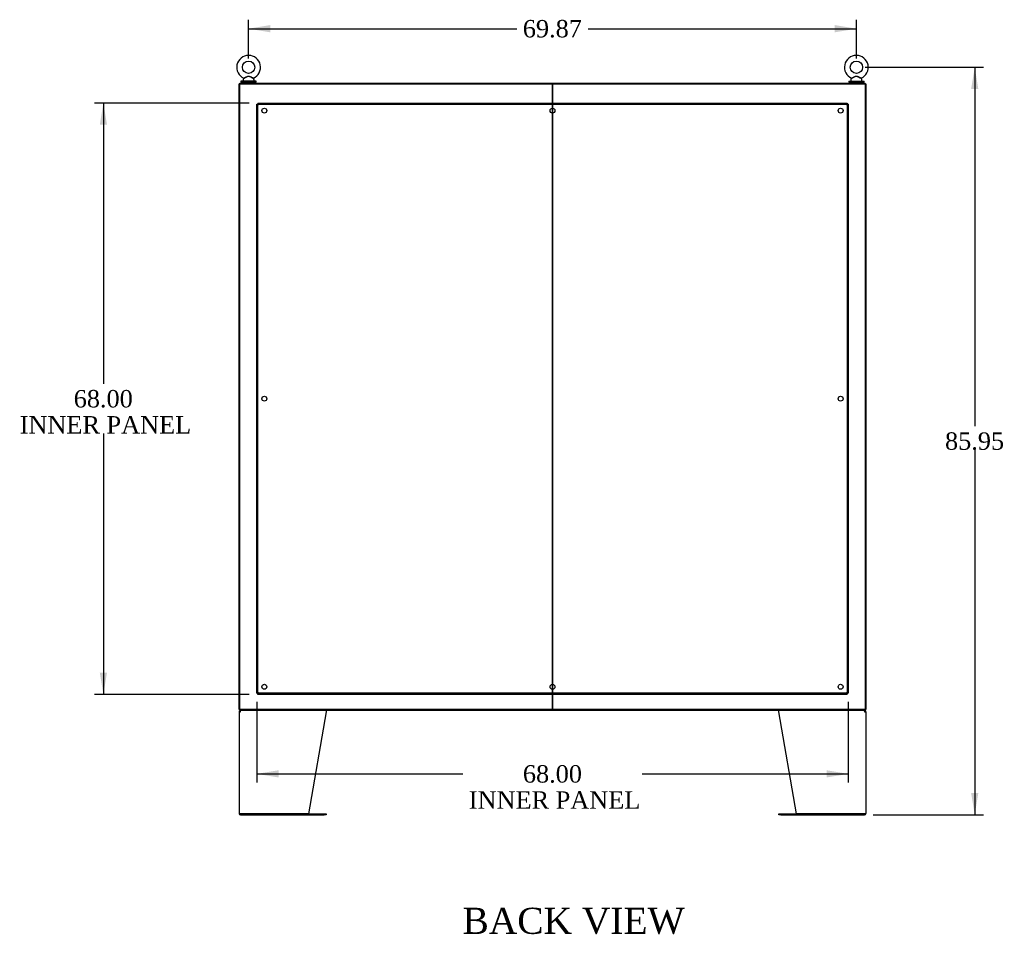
# Model space of a CAD drawing. Header units: inches. Extents: x 2 to 538, y -2 to 358.
# Tile 35 of 43: x 317 to 430, y 123 to 229. Entities that reach past the tile are written whole.
import ezdxf
from ezdxf.enums import TextEntityAlignment as Align
from ezdxf.lldxf.tags import DXFTag

# ---------------------------------------------------------------- set-up
doc = ezdxf.new("R2010")
doc.units = ezdxf.units.IN
doc.header["$MEASUREMENT"] = 0
for name, color, linetype in [('COM43135', 7, 'Continuous'), ('COM50677-1', 7, 'Continuous'), ('COM55602-2', 7, 'Continuous'), ('COM55605-2', 7, 'Continuous'), ('COM70112-4', 7, 'Continuous'), ('COM71182-2', 7, 'Continuous'), ('COM71183-4', 7, 'Continuous'), ('Default', 7, 'Continuous'), ('QLB20185', 7, 'Continuous'), ('SCS86415', 7, 'Continuous'), ('WAF25377', 7, 'Continuous'), ('WAM254785', 7, 'Continuous')]:
    doc.layers.add(name, color=color, linetype=linetype)
doc.styles.add('SEACAD_Times_New_Roman', font='times.ttf')
tags = doc.linetypes.add('HIDDEN2', pattern=[0.1875, 0.125, -0.0625]).pattern_tags.tags
tags[6:7] = [DXFTag(74, 4), DXFTag(75, 0), DXFTag(340, '0'), DXFTag(46, 0.0), DXFTag(50, 0.0), DXFTag(44, 0.0), DXFTag(45, 0.0)]
tags[4:5] = [DXFTag(74, 4), DXFTag(75, 0), DXFTag(340, '0'), DXFTag(46, 0.0), DXFTag(50, 0.0), DXFTag(44, 0.0), DXFTag(45, 0.0)]
doc.dimstyles.new('HAMMOND_(STH_-_540x360)', dxfattribs={"dimtxt": 2, "dimasz": 2.5, "dimexe": 1, "dimexo": 1, "dimgap": 0.5, "dimtad": 0, "dimtih": 1, "dimtoh": 1, "dimzin": 0, "dimdsep": 46, "dimtxsty": 'SEACAD_Times_New_Roman', "dimblk1": '_SE_FILLED', "dimblk2": '_SE_FILLED', "dimsah": 1, "dimcen": 1, "dimadec": 0, "dimazin": 0, "dimtfac": 0.8, "dimtofl": 0, "dimtmove": 0, "dimatfit": 3, "dimfxl": 0, "dimtolj": 1, "dimtzin": 0, "dimarcsym": 0})

# ---------------------------------------------------------------- blocks, each defined once
blk = doc.blocks.new('SE4')
at = {"layer": 'COM43135', "color": 7, "linetype": 'HIDDEN2'}
for p, q in [((344.39, 151.19), (344.39, 218.94)), ((344.39, 218.94), (344.51, 218.94)), ((344.51, 219.06), (412.26, 219.06)), ((344.51, 219.06), (344.51, 218.94)), ((344.51, 151.19), (344.51, 218.94)), ((344.51, 218.94), (412.26, 218.94)), ((344.57, 218.88), (344.51, 218.94)), ((344.51, 218.94), (344.51, 218.94)), ((344.51, 218.94), (344.57, 218.88)), ((344.51, 218.94), (344.51, 218.94)), ((344.57, 218.88), (344.57, 218.88)), ((344.57, 218.88), (344.57, 218.88)), ((412.26, 218.94), (412.2, 218.88)), ((412.2, 218.88), (412.26, 218.94)), ((412.2, 218.88), (412.2, 218.88)), ((412.2, 218.88), (412.2, 218.88)), ((412.26, 219.06), (412.26, 218.94)), ((412.26, 218.94), (412.26, 151.19)), ((412.39, 218.94), (412.26, 218.94)), ((412.26, 218.94), (412.26, 218.94)), ((412.26, 218.94), (412.26, 218.94)), ((412.39, 218.94), (412.39, 151.19)), ((344.39, 151.19), (344.51, 151.19)), ((344.57, 151.25), (344.51, 151.19)), ((344.51, 151.19), (344.57, 151.25)), ((412.26, 151.19), (344.51, 151.19)), ((344.51, 151.06), (344.51, 151.19)), ((344.51, 151.19), (344.51, 151.19)), ((344.51, 151.19), (344.51, 151.19)), ((412.26, 151.06), (344.51, 151.06)), ((344.57, 151.25), (344.57, 151.25)), ((344.57, 151.25), (344.57, 151.25)), ((412.2, 151.25), (412.2, 151.25)), ((412.2, 151.25), (412.2, 151.25)), ((412.26, 151.19), (412.2, 151.25)), ((412.2, 151.25), (412.26, 151.19)), ((412.26, 151.06), (412.26, 151.19)), ((412.39, 151.19), (412.26, 151.19)), ((412.26, 151.19), (412.26, 151.19)), ((412.26, 151.19), (412.26, 151.19))]:
    blk.add_line(p, q, dxfattribs=at)
for centre in [(345.26, 218.19), (378.39, 218.19), (411.51, 218.19), (345.26, 185.06), (411.51, 185.06), (345.26, 151.94), (378.39, 151.94), (411.51, 151.94)]:
    blk.add_circle(centre, 0.281, dxfattribs=at)
for centre, start, end in [((345.23, 220.2), 238.8388, 243.6607), ((343.25, 218.22), 26.3393, 31.1612), ((413.53, 218.22), 148.8388, 153.6607), ((411.55, 220.2), 296.3393, 301.1612), ((345.23, 149.92), 116.3393, 121.1612), ((343.25, 151.9), 328.8388, 333.6607), ((413.53, 151.9), 206.3393, 211.1612), ((411.55, 149.92), 58.8388, 63.6607)]:
    blk.add_arc(centre, 1.48, start, end, dxfattribs=at)
at = {"layer": 'COM50677-1', "color": 7, "linetype": 'Continuous'}
blk.add_line((414.32, 219.25), (414.32, 219.25), dxfattribs=at)
blk.add_arc((414.14, 221.06), 0.185, 0, 5.96, dxfattribs=at)
at = {"layer": 'COM55602-2', "color": 7, "linetype": 'Continuous'}
for p, q in [((342.35, 149.07), (342.35, 137.36)), ((342.35, 149.07), (342.5, 149.07)), ((342.46, 149.1), (342.38, 149.16)), ((342.5, 149.12), (342.5, 149.22)), ((342.5, 149.07), (342.5, 149.16)), ((342.5, 149.07), (342.5, 149.07)), ((352.35, 149.07), (350.35, 137.31)), ((352.35, 149.16), (352.35, 149.07)), ((404.42, 149.07), (404.42, 149.16)), ((406.42, 137.31), (404.42, 149.07)), ((414.27, 149.12), (414.27, 149.22)), ((414.27, 149.16), (414.27, 149.07)), ((414.27, 149.07), (414.42, 149.07)), ((414.27, 149.07), (414.27, 149.07)), ((414.31, 149.1), (414.39, 149.16)), ((414.42, 149.07), (414.42, 137.36)), ((342.5, 137.31), (342.36, 137.31)), ((342.36, 137.31), (342.5, 137.31)), ((350.35, 137.31), (342.5, 137.31)), ((342.5, 137.31), (352.13, 137.31)), ((342.5, 137.22), (352.13, 137.22)), ((352.13, 137.31), (352.35, 137.31)), ((352.35, 137.22), (352.13, 137.22)), ((352.35, 137.31), (352.35, 137.22)), ((404.42, 137.22), (404.42, 137.31)), ((404.42, 137.31), (404.64, 137.31)), ((404.64, 137.22), (404.42, 137.22)), ((404.64, 137.31), (414.27, 137.31)), ((404.64, 137.22), (414.27, 137.22)), ((414.27, 137.31), (406.42, 137.31)), ((414.27, 137.31), (414.41, 137.31)), ((414.41, 137.31), (414.27, 137.31))]:
    blk.add_line(p, q, dxfattribs=at)
for centre, radius, start, end in [((342.5, 149.07), 0.143, 142.4162, 180), ((342.5, 149.07), 0.143, 90, 142.4162), ((342.5, 149.07), 0.048, 142.4162, 180), ((342.5, 149.07), 0.048, 90.0001, 142.416), ((414.27, 149.07), 0.143, 37.5838, 90), ((414.27, 149.07), 0.048, 37.584, 89.9999), ((414.27, 149.07), 0.048, 0, 37.5838), ((414.27, 149.07), 0.143, 0, 37.5838), ((342.5, 137.36), 0.143, 180, 199.6129), ((342.5, 137.36), 0.143, 199.6129, 270), ((414.27, 137.36), 0.143, 270, 340.3871), ((414.27, 137.36), 0.143, 340.3871, 0)]:
    blk.add_arc(centre, radius, start, end, dxfattribs=at)
for centre, major_axis, start_param, end_param in [((342.5, 137.36), (0.143, 0), 3.141593, 3.483903), ((414.27, 137.36), (-0.143, 0), 2.799282, 3.141593)]:
    blk.add_ellipse(centre, major_axis=major_axis, ratio=0.99836, start_param=start_param, end_param=end_param, dxfattribs=at)
for points in [[(342.5, 149.16), (342.51, 149.18), (342.52, 149.19), (342.54, 149.21), (342.55, 149.22), (342.56, 149.22)], [(352.34, 149.22), (352.35, 149.22), (352.35, 149.21), (352.35, 149.19), (352.35, 149.18), (352.35, 149.16)], [(404.42, 149.16), (404.42, 149.18), (404.42, 149.19), (404.42, 149.21), (404.43, 149.22), (404.43, 149.22)], [(414.22, 149.22), (414.23, 149.22), (414.24, 149.21), (414.26, 149.19), (414.26, 149.18), (414.27, 149.16)]]:
    blk.add_open_spline(points, degree=3, knots=[0, 0, 0, 0, 0.5, 0.5, 1, 1, 1, 1], dxfattribs=at)
at = {"layer": 'COM55605-2', "color": 7, "linetype": 'Continuous'}
for p, q in [((342.45, 149.31), (342.45, 221.25)), ((342.45, 221.25), (378.24, 221.25)), ((378.24, 221.25), (378.38, 221.25)), ((378.39, 221.25), (378.39, 149.31)), ((378.39, 221.25), (378.53, 221.25)), ((378.39, 149.31), (378.39, 221.25)), ((378.53, 221.25), (414.32, 221.25)), ((414.32, 221.25), (414.32, 149.31)), ((378.24, 149.31), (342.45, 149.31)), ((378.38, 149.31), (378.24, 149.31)), ((378.53, 149.31), (378.39, 149.31)), ((414.32, 149.31), (378.53, 149.31))]:
    blk.add_line(p, q, dxfattribs=at)
at = {"layer": 'COM70112-4', "color": 7, "linetype": 'Continuous'}
for p, q in [((342.45, 221.34), (414.32, 221.34)), ((342.45, 221.25), (342.45, 221.34)), ((378.38, 221.25), (378.39, 221.25)), ((414.32, 221.25), (414.32, 221.34)), ((414.32, 221.25), (414.32, 221.25))]:
    blk.add_line(p, q, dxfattribs=at)
at = {"layer": 'COM71182-2', "color": 7, "linetype": 'Continuous'}
for p, q in [((342.35, 149.31), (342.35, 221.25)), ((342.45, 221.25), (342.35, 221.25)), ((414.32, 221.25), (414.32, 149.31)), ((414.32, 221.25), (414.42, 221.25)), ((414.42, 221.25), (414.42, 149.31)), ((414.32, 150.59), (414.32, 150.59)), ((342.45, 149.31), (342.35, 149.31)), ((414.32, 149.31), (414.42, 149.31))]:
    blk.add_line(p, q, dxfattribs=at)
at = {"layer": 'COM71183-4', "color": 7, "linetype": 'Continuous'}
for p, q in [((414.32, 150.56), (414.32, 150.56)), ((342.45, 149.31), (342.45, 149.22)), ((414.32, 149.22), (342.45, 149.22)), ((378.39, 149.31), (378.38, 149.31)), ((414.32, 149.31), (414.32, 149.31)), ((414.32, 149.31), (414.32, 149.22))]:
    blk.add_line(p, q, dxfattribs=at)
at = {"layer": 'QLB20185', "color": 7, "linetype": 'Continuous'}
for p, q in [((414.32, 153.81), (414.32, 153.81)), ((414.32, 151.31), (414.32, 151.31))]:
    blk.add_line(p, q, dxfattribs=at)
at = {"layer": 'SCS86415', "color": 7, "linetype": 'Continuous'}
for p, q in [((342.9, 221.88), (342.84, 221.8)), ((344.06, 221.8), (344, 221.88)), ((412.78, 221.88), (412.71, 221.8)), ((413.93, 221.8), (413.87, 221.88)), ((342.82, 221.76), (342.82, 221.64)), ((344.07, 221.64), (344.07, 221.76)), ((412.7, 221.76), (412.7, 221.64)), ((413.95, 221.64), (413.95, 221.76))]:
    blk.add_line(p, q, dxfattribs=at)
for centre in [(343.45, 223.17), (413.32, 223.17)]:
    blk.add_circle(centre, 0.704, dxfattribs=at)
for centre, radius, start, end in [((343.45, 223.17), 1.37, 90, 245.9951), ((343.45, 223.17), 1.37, 294.001, 90), ((413.32, 223.17), 1.37, 90, 245.9951), ((413.32, 223.17), 1.37, 294.001, 90), ((344.02, 221.9), 0.03, 62.2972, 242.1084), ((413.89, 221.9), 0.03, 62.2972, 242.1084), ((342.88, 221.76), 0.06, 140.3214, 180), ((342.88, 221.64), 0.06, 180, 270), ((344.01, 221.64), 0.06, 270, 0), ((344.01, 221.76), 0.06, 0, 39.6786), ((412.76, 221.76), 0.06, 140.3214, 180), ((412.76, 221.64), 0.06, 180, 270), ((413.89, 221.64), 0.06, 270, 0), ((413.89, 221.76), 0.06, 0, 39.6786)]:
    blk.add_arc(centre, radius, start, end, dxfattribs=at)
for points, knots in [([(342.89, 221.92), (342.89, 221.92), (342.89, 221.92), (342.89, 221.92), (342.92, 221.94), (343, 221.97), (343.05, 222), (343.16, 222.05), (343.21, 222.08), (343.33, 222.13), (343.4, 222.15), (343.49, 222.15), (343.52, 222.14), (343.59, 222.12), (343.62, 222.11), (343.7, 222.07), (343.76, 222.04), (343.87, 221.99), (343.92, 221.97), (343.99, 221.93), (344.01, 221.92), (344.01, 221.92), (344.01, 221.92), (344.01, 221.92)], [0.4341316, 0.4341316, 0.4341316, 0.4341316, 0.4375, 0.4375, 0.5, 0.5, 0.5625, 0.5625, 0.625, 0.625, 0.6875, 0.6875, 0.71875, 0.71875, 0.75, 0.75, 0.8125, 0.8125, 0.875, 0.875, 0.9375, 0.9375, 0.9436464, 0.9436464, 0.9436464, 0.9436464]), ([(344, 221.88), (344, 221.88), (343.98, 221.89), (343.91, 221.92), (343.87, 221.95), (343.79, 221.99), (343.76, 222.01), (343.71, 222.04), (343.68, 222.05), (343.62, 222.08), (343.59, 222.09), (343.53, 222.12), (343.5, 222.13), (343.43, 222.13), (343.4, 222.13), (343.34, 222.11), (343.31, 222.09), (343.22, 222.05), (343.17, 222.02), (343.06, 221.96), (343.01, 221.93), (342.93, 221.89), (342.91, 221.88), (342.9, 221.88), (342.9, 221.88), (342.9, 221.88)], [0.0683017, 0.0683017, 0.0683017, 0.0683017, 0.125, 0.125, 0.1875, 0.1875, 0.21875, 0.21875, 0.25, 0.25, 0.28125, 0.28125, 0.3125, 0.3125, 0.34375, 0.34375, 0.375, 0.375, 0.4375, 0.4375, 0.5, 0.5, 0.5625, 0.5625, 0.5685641, 0.5685641, 0.5685641, 0.5685641]), ([(412.76, 221.92), (412.76, 221.92), (412.76, 221.92), (412.77, 221.92), (412.79, 221.94), (412.87, 221.97), (412.92, 222), (413.03, 222.05), (413.09, 222.08), (413.21, 222.13), (413.27, 222.15), (413.36, 222.15), (413.4, 222.14), (413.46, 222.12), (413.49, 222.11), (413.58, 222.07), (413.63, 222.04), (413.74, 221.99), (413.79, 221.97), (413.86, 221.93), (413.88, 221.92), (413.88, 221.92), (413.88, 221.92), (413.88, 221.92)], [0.4341316, 0.4341316, 0.4341316, 0.4341316, 0.4375, 0.4375, 0.5, 0.5, 0.5625, 0.5625, 0.625, 0.625, 0.6875, 0.6875, 0.71875, 0.71875, 0.75, 0.75, 0.8125, 0.8125, 0.875, 0.875, 0.9375, 0.9375, 0.9436464, 0.9436464, 0.9436464, 0.9436464]), ([(413.87, 221.88), (413.87, 221.88), (413.85, 221.89), (413.79, 221.92), (413.74, 221.95), (413.66, 221.99), (413.64, 222.01), (413.58, 222.04), (413.55, 222.05), (413.49, 222.08), (413.47, 222.09), (413.4, 222.12), (413.37, 222.13), (413.31, 222.13), (413.27, 222.13), (413.21, 222.11), (413.18, 222.09), (413.09, 222.05), (413.04, 222.02), (412.93, 221.96), (412.88, 221.93), (412.81, 221.89), (412.78, 221.88), (412.78, 221.88), (412.78, 221.88), (412.78, 221.88)], [0.0683017, 0.0683017, 0.0683017, 0.0683017, 0.125, 0.125, 0.1875, 0.1875, 0.21875, 0.21875, 0.25, 0.25, 0.28125, 0.28125, 0.3125, 0.3125, 0.34375, 0.34375, 0.375, 0.375, 0.4375, 0.4375, 0.5, 0.5, 0.5625, 0.5625, 0.5685641, 0.5685641, 0.5685641, 0.5685641])]:
    blk.add_open_spline(points, degree=3, knots=knots, dxfattribs=at)
at = {"layer": 'WAF25377', "color": 7, "linetype": 'Continuous'}
for p, q in [((344.32, 221.58), (342.57, 221.58)), ((342.57, 221.58), (342.57, 221.47)), ((344.32, 221.47), (342.57, 221.47)), ((344.32, 221.47), (344.32, 221.58)), ((412.45, 221.58), (414.2, 221.58)), ((412.45, 221.58), (412.45, 221.47)), ((412.45, 221.47), (414.2, 221.47)), ((414.2, 221.47), (414.2, 221.58))]:
    blk.add_line(p, q, dxfattribs=at)
at = {"layer": 'WAM254785', "color": 7, "linetype": 'Continuous'}
for p, q in [((342.7, 221.47), (342.7, 221.34)), ((344.2, 221.34), (344.2, 221.47)), ((412.57, 221.47), (412.57, 221.34)), ((414.07, 221.34), (414.07, 221.47))]:
    blk.add_line(p, q, dxfattribs=at)
blk = doc.blocks.new('DMBLK3129')
at = {"layer": 'Default', "linetype": 'Continuous'}
for points in [[(345.95, 228.03), (343.45, 227.61), (345.95, 227.19)], [(410.82, 228.03), (410.82, 227.19), (413.32, 227.61)]]:
    blk.add_hatch(color=7, dxfattribs=at).paths.add_polyline_path(points)
at = {"layer": 'Default', "color": 7, "linetype": 'Continuous'}
for p, q in [((343.45, 224.17), (343.45, 228.61)), ((343.45, 227.61), (374.27, 227.61)), ((382.5, 227.61), (413.32, 227.61)), ((413.32, 224.17), (413.32, 228.61))]:
    blk.add_line(p, q, dxfattribs=at)
at = {"layer": 'Default', "color": 7, "linetype": 'Continuous', "style": 'SEACAD_Times_New_Roman'}
blk.add_text('69.87', height=2, dxfattribs=at).set_placement((374.97, 228.61), align=Align.TOP_LEFT)
blk = doc.blocks.new('_SE_FILLED')
at = {"color": 0}
blk.add_line((0, 0), (-1, 0), dxfattribs=at)
blk.add_solid([(0, 0), (-1, -0.1665), (-1, 0.1665), (0, 0)], dxfattribs=at)
blk = doc.blocks.new('DMBLK3131')
at = {"layer": 'Default', "linetype": 'Continuous'}
for points in [[(427.34, 220.67), (426.93, 223.17), (426.51, 220.67)], [(427.34, 139.72), (426.51, 139.72), (426.93, 137.22)]]:
    blk.add_hatch(color=7, dxfattribs=at).paths.add_polyline_path(points)
at = {"layer": 'Default', "color": 7, "linetype": 'Continuous'}
for p, q in [((414.32, 223.17), (427.93, 223.17)), ((426.93, 223.17), (426.93, 181.89)), ((426.93, 179.19), (426.93, 137.22)), ((415.27, 137.22), (427.93, 137.22))]:
    blk.add_line(p, q, dxfattribs=at)
at = {"layer": 'Default', "color": 7, "linetype": 'Continuous', "style": 'SEACAD_Times_New_Roman'}
blk.add_text('85.95', height=2, dxfattribs=at).set_placement((423.51, 181.19), align=Align.TOP_LEFT)
blk = doc.blocks.new('DMBLK3164')
at = {"layer": 'Default', "linetype": 'Continuous'}
for points in [[(326.34, 216.56), (327.17, 216.56), (326.75, 219.06)], [(326.34, 153.56), (326.75, 151.06), (327.17, 153.56)]]:
    blk.add_hatch(color=7, dxfattribs=at).paths.add_polyline_path(points)
at = {"layer": 'Default', "color": 7, "linetype": 'Continuous'}
for p, q in [((343.51, 219.06), (325.75, 219.06)), ((326.75, 219.06), (326.75, 186.76)), ((326.75, 181.06), (326.75, 151.06)), ((343.51, 151.06), (325.75, 151.06))]:
    blk.add_line(p, q, dxfattribs=at)
at = {"layer": 'Default', "color": 7, "linetype": 'Continuous', "style": 'SEACAD_Times_New_Roman'}
for s, p in [('68.00', (323.34, 186.06)), ('INNER PANEL', (317.13, 183.06))]:
    blk.add_text(s, height=2, dxfattribs=at).set_placement(p, align=Align.TOP_LEFT)
blk = doc.blocks.new('DMBLK3165')
at = {"layer": 'Default', "linetype": 'Continuous'}
for points in [[(346.89, 141.51), (346.89, 142.34), (344.39, 141.92)], [(409.89, 141.51), (412.39, 141.92), (409.89, 142.34)]]:
    blk.add_hatch(color=7, dxfattribs=at).paths.add_polyline_path(points)
at = {"layer": 'Default', "color": 7, "linetype": 'Continuous'}
for p, q in [((344.39, 150.19), (344.39, 140.92)), ((412.39, 150.19), (412.39, 140.92)), ((344.39, 141.92), (368.07, 141.92)), ((388.71, 141.92), (412.39, 141.92))]:
    blk.add_line(p, q, dxfattribs=at)
at = {"layer": 'Default', "color": 7, "linetype": 'Continuous', "style": 'SEACAD_Times_New_Roman'}
for s, p in [('68.00', (374.98, 142.92)), ('INNER PANEL', (368.77, 139.92))]:
    blk.add_text(s, height=2, dxfattribs=at).set_placement(p, align=Align.TOP_LEFT)

msp = doc.modelspace()

# ---------------------------------------------------------------- block references
at = {"layer": 'Default'}
msp.add_blockref('SE4', (0, 0), dxfattribs=at)

# ---------------------------------------------------------------- texts
at = {"layer": 'Default', "color": 7, "linetype": 'Continuous', "style": 'SEACAD_Times_New_Roman'}
msp.add_text('BACK VIEW', height=3, dxfattribs=at).set_placement((368.043, 126.528), align=Align.TOP_LEFT)

# ---------------------------------------------------------------- dimensions: what is measured, and where the dimension line sits
at = {"layer": 'Default', "color": 7, "linetype": 'Continuous'}
for base, p1, p2, angle, text, picture, middle, dimtype in [((343.45, 227.609), (343.45, 223.171), (413.323, 223.171), 0, '\\A1;<>', 'DMBLK3129', (378.386, 227.609), 161), ((426.9254, 137.2164), (413.3226, 223.1705), (414.2746, 137.2164), 90, '\\A1;<>', 'DMBLK3131', (426.9254, 180.1935), 160), ((326.752, 219.061), (344.513, 219.061), (344.513, 151.061), 270, '\\A1;<>\\PINNER PANEL', 'DMBLK3164', (326.752, 185.061), 161), ((344.388, 141.924), (344.388, 151.186), (412.388, 151.186), 0, '\\A1;<>\\PINNER PANEL', 'DMBLK3165', (378.388, 141.924), 161)]:
    dim = msp.add_linear_dim(base=base, p1=p1, p2=p2, angle=angle, text=text, dimstyle='HAMMOND_(STH_-_540x360)', dxfattribs=at)
    dim.commit()
    dim.dimension.update_dxf_attribs({"geometry": picture, "text_midpoint": middle, "dimtype": dimtype})

doc.saveas('drawing.dxf')
